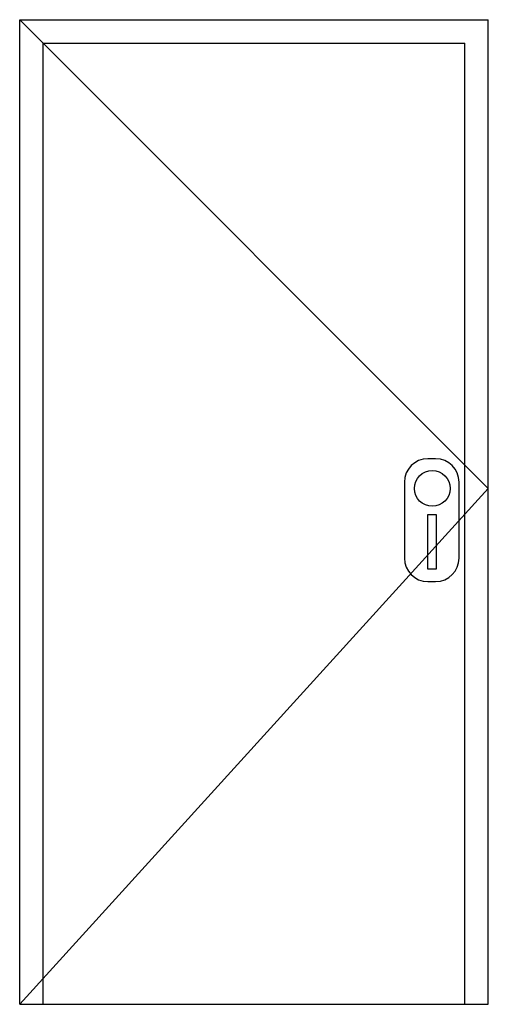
# Model space of a CAD drawing. Extents: x 34.88 to 35.88, y 3.24 to 5.34.
import ezdxf

# ---------------------------------------------------------------- set-up
doc = ezdxf.new("R2010")
doc.units = 0
doc.header["$MEASUREMENT"] = 0
doc.layers.get('0').update_dxf_attribs({"color": 1, "linetype": 'CONTINUOUS'})
doc.layers.add('SEPIA', color=7, linetype='CONTINUOUS')

msp = doc.modelspace()

# ---------------------------------------------------------------- linework, layer by layer
for p, q in [((34.8806, 3.2398), (34.8806, 5.3398)), ((34.8806, 5.3398), (35.8806, 5.3398)), ((35.8806, 3.2398), (35.8806, 5.3398)), ((34.9306, 3.2398), (34.9306, 5.2898)), ((34.9306, 5.2898), (35.8306, 5.2898)), ((35.8306, 3.2398), (35.8306, 5.2898)), ((35.7682, 4.4035), (35.7514, 4.4035)), ((35.7014, 4.3535), (35.7014, 4.1915)), ((35.8182, 4.1915), (35.8182, 4.3535)), ((35.7514, 4.1415), (35.7682, 4.1415)), ((34.8806, 3.2398), (35.8806, 3.2398))]:
    msp.add_line(p, q)
msp.add_lwpolyline([(35.7508, 4.2838), (35.7508, 4.1685), (35.7703, 4.1685), (35.7703, 4.2838)], close=True)
msp.add_circle((35.7611, 4.3401), 0.0382)
for centre, start, end in [((35.7514, 4.3535), 90, 180), ((35.7682, 4.3535), 0, 90), ((35.7514, 4.1915), 180, 270), ((35.7682, 4.1915), 270, 0)]:
    msp.add_arc(centre, 0.05, start, end)
at = {"layer": 'SEPIA'}
for p, q in [((35.8806, 4.3398), (34.8806, 5.3398)), ((34.8806, 3.2398), (35.8806, 4.3398))]:
    msp.add_line(p, q, dxfattribs=at)

doc.saveas('drawing.dxf')
